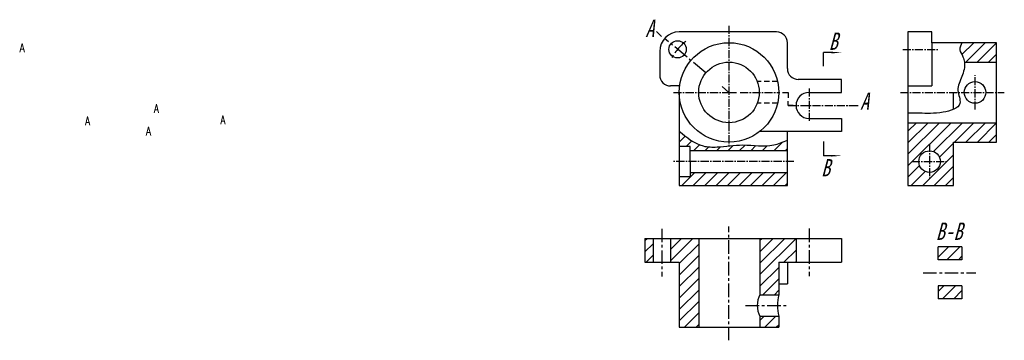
# Model space of a CAD drawing. Extents: x 34 to 489, y 6 to 155.
import ezdxf

# ---------------------------------------------------------------- set-up
doc = ezdxf.new("R2010")
doc.units = 0
doc.header["$LTSCALE"] = 10
doc.header["$MEASUREMENT"] = 0
for name, pattern in [('CENTER', [2, 1.25, -0.25, 0.25, -0.25]), ('CENTER2', [1.125, 0.75, -0.125, 0.125, -0.125]), ('DASHED2', [0.375, 0.25, -0.125])]:
    doc.linetypes.add(name, pattern=pattern)
doc.layers.get('0').update_dxf_attribs({"color": 5, "linetype": 'CONTINUOUS'})
for name, color, linetype in [('ST剖面线', 7, 'CONTINUOUS'), ('ST尺寸', 7, 'CONTINUOUS'), ('ST点画线', 7, 'CENTER2'), ('ST细实线', 7, 'CONTINUOUS'), ('ST虚线', 7, 'DASHED2')]:
    doc.layers.add(name, color=color, linetype=linetype)
doc.layers.add('ST粗实线', color=7, linetype='CONTINUOUS', lineweight=30)
doc.layers.add('轮廓线', color=7, linetype='CONTINUOUS', lineweight=30)
doc.styles.add('HZDX', font='ROMANS', dxfattribs={"width": 0.75, "bigfont": 'HZDX'})
pattern_1 = [(45, (287.258, 46.5012), (-2.65165, 2.65165), [])]

# ---------------------------------------------------------------- blocks, each defined once
blk = doc.blocks.new('A')
at = {"layer": 'ST尺寸'}
blk.add_line((0, 3.62), (0, 0), dxfattribs=at)
blk.add_lwpolyline([(0, 8.68, 0, 0.8, 0), (0, 3.62, 0.8, 0.8, 0)], format="xyseb", dxfattribs=at)

msp = doc.modelspace()

# ---------------------------------------------------------------- hatches: boundary and pattern name
h = msp.add_hatch()
h.set_pattern_fill('ANSI31', color=256, scale=30)
h.paths.add_polyline_path([(323.03, 42.51), (326.86, 42.51), (326.86, 53.51), (323.03, 53.51)])
h.paths.add_polyline_path([(338.86, 12.51), (347.86, 12.51), (347.86, 53.51), (334.86, 53.51), (334.86, 42.51), (338.86, 42.51)])
h.paths.add_polyline_path([(376.19, 27.51), (384.86, 27.51), (384.86, 42.51), (392.86, 42.51), (392.86, 53.51), (376.19, 53.51)])
h.paths.add_polyline_path([(376.19, 12.51), (384.86, 12.51), (384.86, 17.51), (376.19, 17.51)])
h.paths.add_polyline_path([(469.55, 43.66), (469.55, 49.66), (458.55, 49.66), (458.55, 43.66)])
h.paths.add_polyline_path([(469.55, 25.66), (469.55, 31.66), (458.55, 31.66), (458.55, 25.66)])
at = {"layer": 'ST剖面线'}
h = msp.add_hatch(dxfattribs=at)
h.set_pattern_fill('ANSI31', color=256, scale=30, style=0)
h.set_pattern_definition(pattern_1)
edge = h.paths.add_edge_path()
edge.add_line((485.59, 135.06), (485.59, 144.06))
edge.add_line((485.59, 144.06), (469.52, 144.06))
edge.add_spline(control_points=[(469.52, 144.06), (469.01, 142.95), (467.97, 140.7), (470.05, 137.89), (470.58, 135.91), (470.68, 135.06)], knot_values=[0, 0, 0, 0, 3.402263, 6.896203, 9.504507, 9.504507, 9.504507, 9.504507], degree=3, periodic=0)
edge.add_line((470.68, 135.06), (485.59, 135.06))
h.paths.add_polyline_path([(465.59, 98.06), (485.59, 98.06), (485.59, 107.06), (444.59, 107.06), (444.59, 89.06), (446.33, 89.06), (449.59, 89.06, -1), (459.59, 89.06, -1), (449.59, 89.06), (446.33, 89.06), (444.59, 89.06), (444.59, 78.06), (465.59, 78.06)])
h = msp.add_hatch(dxfattribs=at)
h.set_pattern_fill('ANSI31', color=256, scale=30, style=0)
h.set_pattern_definition(pattern_1)
h.paths.add_polyline_path([(388.86, 78.06), (388.86, 84.06), (343.86, 84.06), (343.86, 82.06), (338.86, 82.06), (338.86, 78.06)])
edge = h.paths.add_edge_path()
edge.add_line((388.86, 94.06), (388.86, 99.04))
edge.add_spline(control_points=[(388.86, 99.04), (386.78, 98.13), (380.28, 95.29), (368.92, 97.59), (358.29, 95.63), (347.5, 95.88), (342.33, 100.24), (338.86, 103.17)], knot_values=[0, 0, 0, 0, 6.738231, 20.973499, 32.94795, 39.393124, 52.419291, 52.419291, 52.419291, 52.419291], degree=3, periodic=0)
edge.add_line((338.86, 103.17), (338.86, 96.06))
edge.add_line((338.86, 96.06), (343.86, 96.06))
edge.add_line((343.86, 96.06), (343.86, 94.06))
edge.add_line((343.86, 94.06), (388.86, 94.06))

# ---------------------------------------------------------------- linework, layer by layer
msp.add_line((338.86, 121.06), (338.86, 78.06))
at = {"linetype": 'CENTER', "ltscale": 0.5}
for p, q in [((330.86, 58.02), (330.86, 35.95)), ((361.86, 6.41), (361.86, 59.04)), ((398.88, 58.11), (398.88, 36.04)), ((451.6, 37.66), (475.94, 37.66)), ((369.56, 22.51), (388.86, 22.51))]:
    msp.add_line(p, q, dxfattribs=at)
at = {"lineweight": 30}
for p, q in [((323.03, 53.51), (323.03, 42.51)), ((323.03, 53.51), (413.86, 53.51)), ((326.86, 53.51), (326.86, 42.51)), ((334.86, 53.51), (334.86, 42.51)), ((347.86, 53.51), (347.86, 12.51)), ((376.19, 53.51), (376.19, 27.51)), ((392.86, 53.51), (392.86, 42.51)), ((413.86, 53.51), (413.86, 42.51)), ((458.55, 43.66), (458.55, 49.66)), ((469.55, 49.66), (458.55, 49.66)), ((469.55, 49.66), (469.55, 43.66)), ((323.03, 42.51), (338.86, 42.51)), ((338.86, 42.51), (338.86, 12.51)), ((384.86, 42.51), (413.86, 42.51)), ((384.86, 42.51), (384.86, 27.51)), ((388.86, 42.51), (388.86, 32.51)), ((469.55, 43.66), (458.55, 43.66)), ((384.86, 32.51), (388.86, 32.51)), ((376.19, 27.51), (384.86, 27.51)), ((458.55, 31.66), (458.55, 25.66)), ((469.55, 31.66), (458.55, 31.66)), ((469.55, 31.66), (469.55, 25.66)), ((469.55, 25.66), (458.55, 25.66)), ((376.19, 17.51), (376.19, 12.51)), ((376.19, 17.51), (384.86, 17.51)), ((384.86, 17.51), (384.86, 12.51)), ((338.86, 12.51), (384.86, 12.51))]:
    msp.add_line(p, q, dxfattribs=at)
for centre, radius, start, end in [((385.55, 22.51), 10.61, 151.8856, 208.1144), ((407.32, 22.51), 23, 167.4462, 192.5538)]:
    msp.add_arc(centre, radius, start, end, dxfattribs=at)
at = {"layer": 'ST点画线', "ltscale": 0.5}
for p, q in [((361.86, 151.86), (361.86, 96.31)), ((442.16, 140.98), (458.51, 140.98)), ((475.59, 113.14), (475.59, 128.98)), ((336.16, 121.06), (361.86, 121.06)), ((367.04, 121.06), (385.34, 120.99)), ((398.87, 122.85), (398.88, 107.26)), ((441.08, 121.06), (489.12, 121.06)), ((389.22, 115.05), (417.33, 115.05)), ((454.59, 97.32), (454.59, 80.8)), ((391.88, 89.06), (336.16, 89.06)), ((446.33, 89.06), (462.85, 89.06))]:
    msp.add_line(p, q, dxfattribs=at)
at = {"layer": 'ST点画线'}
for p, q in [((351.15, 130.07), (332.11, 146.01)), ((446.33, 89.06), (446.92, 89.06))]:
    msp.add_line(p, q, dxfattribs=at)
msp.add_arc((361.86, 121.06), 31, 129.9754, 150.0246, dxfattribs=at)
at = {"layer": 'ST粗实线'}
for p, q in [((330.62, 146.91), (328.3, 149.23)), ((383.86, 149.06), (338.86, 149.06)), ((455.59, 149.06), (444.59, 149.06)), ((444.59, 149.06), (444.59, 124.06)), ((455.59, 144.06), (455.59, 149.06)), ((388.86, 132.06), (388.86, 144.06)), ((485.59, 144.06), (455.59, 144.06)), ((455.59, 144.06), (455.59, 124.06)), ((485.59, 98.06), (485.59, 144.06)), ((329.86, 140.06), (329.86, 129.06)), ((470.68, 135.06), (485.59, 135.06)), ((339.06, 124.06), (334.86, 124.06)), ((361.86, 121.06), (358.66, 123.85)), ((413.86, 127.06), (393.86, 127.06)), ((413.86, 121.06), (413.86, 127.06)), ((444.59, 124.06), (444.59, 78.06)), ((444.59, 124.06), (455.59, 124.06)), ((338.86, 121.06), (338.86, 78.06)), ((361.86, 121.06), (365.32, 121.06)), ((386.6, 120.99), (388.16, 120.99)), ((388.16, 120.99), (389.22, 120.99)), ((389.22, 120.99), (389.22, 118.58)), ((398.86, 121.06), (413.86, 121.06)), ((465.59, 113.18), (465.59, 121.06)), ((389.22, 115), (389.22, 117.06)), ((391.6, 115), (389.22, 115)), ((417.33, 115.05), (421.59, 115.05)), ((398.86, 109.06), (413.86, 109.06)), ((413.86, 109.06), (413.86, 103.06)), ((444.59, 107.06), (485.59, 107.06)), ((413.86, 103.06), (376.18, 103.06)), ((388.86, 78.06), (388.86, 103.06)), ((343.86, 96.06), (338.86, 96.06)), ((343.86, 89.06), (343.86, 96.06)), ((465.59, 78.06), (465.59, 98.06)), ((465.59, 98.06), (485.59, 98.06)), ((388.86, 94.06), (343.86, 94.06)), ((343.86, 89.06), (343.86, 82.06)), ((343.86, 82.06), (338.86, 82.06)), ((343.86, 84.06), (388.86, 84.06)), ((338.86, 78.06), (388.86, 78.06)), ((444.59, 78.06), (465.59, 78.06))]:
    msp.add_line(p, q, dxfattribs=at)
for centre, radius in [((338.12, 140.98), 4), ((361.86, 121.06), 23), ((361.86, 121.06), 14), ((475.59, 121.06), 5), ((454.59, 89.06), 5)]:
    msp.add_circle(centre, radius, dxfattribs=at)
for centre, radius, start, end in [((338.86, 140.06), 9, 90, 180), ((383.86, 144.06), 5, 360, 90), ((393.86, 132.06), 5, 180, 270), ((334.86, 129.06), 5, 180, 270), ((398.86, 115.06), 6, 90, 270)]:
    msp.add_arc(centre, radius, start, end, dxfattribs=at)
at = {"layer": 'ST细实线'}
for points in [[(469.52, 144.06), (468.6, 140.78), (469.98, 137.57), (470.68, 135.06), (469.52, 128.4), (467.69, 121.97), (468.6, 116.01), (460.8, 111.88), (449.78, 111.42), (444.59, 111.42)], [(338.86, 103.17), (349.92, 96.29), (356.35, 95.83), (368.29, 96.75), (382.53, 96.75), (388.86, 99.04)]]:
    msp.add_spline(points, degree=3, dxfattribs=at)
at = {"layer": 'ST虚线'}
for p, q in [((384.31, 126.06), (374.94, 126.06)), ((384.31, 116.06), (374.94, 116.06))]:
    msp.add_line(p, q, dxfattribs=at)
at = {"layer": '轮廓线'}
for p, q in [((405.57, 133.24), (405.57, 139.49)), ((405.57, 98.33), (405.57, 91.79))]:
    msp.add_line(p, q, dxfattribs=at)

# ---------------------------------------------------------------- block references
at = {"layer": 'ST尺寸', "rotation": 269.9999999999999}
msp.add_blockref('A', (405.57, 139.49), dxfattribs=at)
at = {"layer": 'ST尺寸', "xscale": -1, "rotation": 270.0000000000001}
msp.add_blockref('A', (405.57, 91.79), dxfattribs=at)

# ---------------------------------------------------------------- texts
at = {"layer": 'ST尺寸', "attachment_point": 1, "style": 'HZDX'}
for s, insert, char_height, width in [('{\\f长仿宋体|b0|i1|c134|p49;\\W1;A}', (323.21, 154.7), 8, 9.6241), ('{\\f长仿宋体|b0|i1|c134|p49;\\W1;B}', (408.02, 148.75), 8, 9.6241), ('A ', (33.97, 143.73), 4, 12.8577), ('{\\f长仿宋体|b0|i1|c134|p49;\\W1;A}', (422.47, 121.02), 8, 9.6241), ('A ', (96.03, 115.6), 4, 12.8577), ('A ', (64.22, 109.87), 4, 12.8577), ('A ', (126.8, 110.39), 4, 12.8577), ('A ', (92.38, 105.18), 4, 12.8577), ('{\\f长仿宋体|b0|i1|c134|p49;\\W1;B}', (404.47, 90.23), 8, 9.6241)]:
    msp.add_mtext(s, dxfattribs=dict(at, insert=insert, char_height=char_height, width=width))
at = {"layer": 'ST尺寸', "color": 5, "insert": (457.51, 60.85), "char_height": 8, "width": 9.6241, "attachment_point": 1, "style": 'HZDX'}
msp.add_mtext('{\\f长仿宋体|b0|i1|c134|p49;\\W1;B-B}', dxfattribs=at)

doc.saveas('drawing.dxf')
